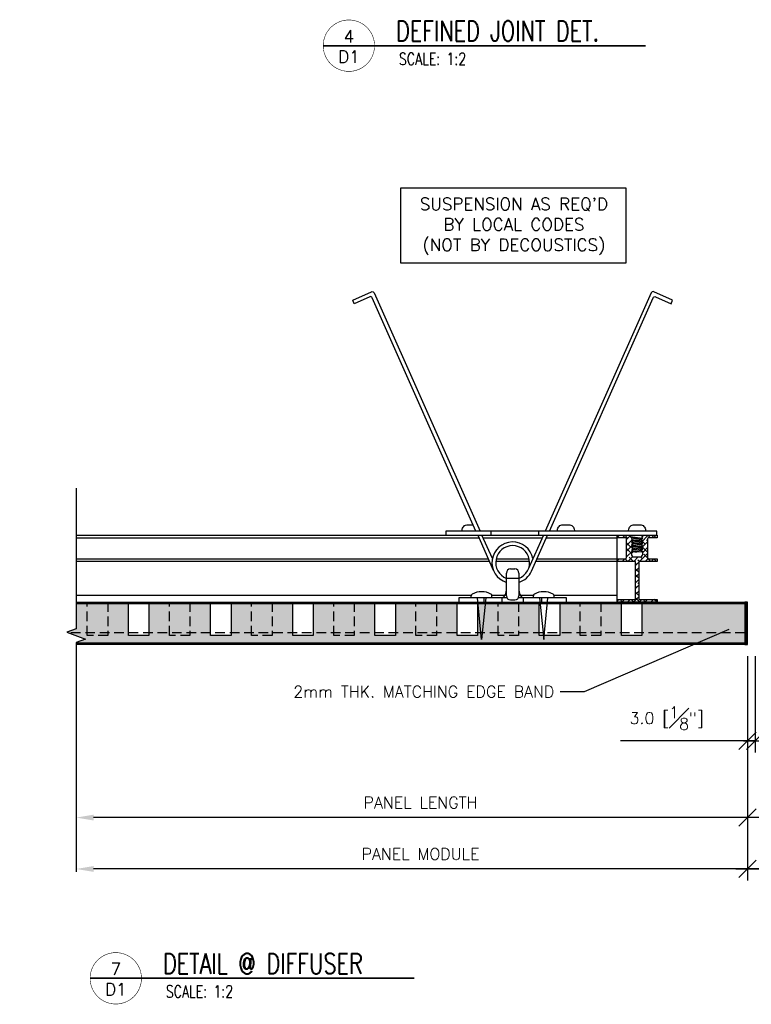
# Model space of a CAD drawing. Header units: millimetres. Extents: x 0 to 4899, y -1170 to 2118.
# Tile 2 of 18: x 354 to 639, y 62 to 446. Entities that reach past the tile are written whole.
import ezdxf
from ezdxf import colors
from ezdxf.entities.mleader import LeaderData, LeaderLine
from ezdxf.enums import TextEntityAlignment as Align
from ezdxf.math import Vec2, Vec3

# ---------------------------------------------------------------- set-up
doc = ezdxf.new("R2010")
doc.units = ezdxf.units.MM
doc.header["$LTSCALE"] = 15
doc.header["$MEASUREMENT"] = 0
doc.set_wipeout_variables(frame=1)
doc.linetypes.add('HIDDEN', pattern=[0.375, 0.25, -0.125])
for name, color, linetype in [('1-DIM', 4, 'Continuous'), ('1-MOUNT', 155, 'Continuous'), ('1-PANEL', 6, 'Continuous'), ('1-TEXT', 2, 'Continuous'), ('1-TITLE', 4, 'Continuous')]:
    doc.layers.add(name, color=color, linetype=linetype)
doc.styles.add('ROMANS', font='romans.shx')
doc.styles.add('TEXT', font='romans.shx')
doc.dimstyles.new('WDIM 1-2', dxfattribs={"dimscale": 2.25, "dimtxt": 2, "dimasz": 3, "dimexe": 2, "dimexo": 2, "dimgap": 1.6, "dimtad": 1, "dimdec": 1, "dimzin": 3, "dimdsep": 46, "dimtxsty": 'TEXT', "dimblk": 'OBLIQUE', "dimcen": 2, "dimdle": 2, "dimclrd": 256, "dimclre": 4, "dimclrt": 2, "dimazin": 0, "dimtfac": 1, "dimtdec": 1, "dimtmove": 0, "dimatfit": 3, "dimfxl": 0, "dimfrac": 2, "dimtolj": 1, "dimtzin": 0, "dimlwd": -1, "dimlwe": -1, "dimarcsym": 0})

# ---------------------------------------------------------------- blocks, each defined once
blk = doc.blocks.new('*U158')
at = {"layer": '1-TEXT', "color": 2, "style": 'TEXT'}
blk.add_attdef('VIEWNAME', (0.89, 0.061), '', height=0.25, dxfattribs=at)
at = {"layer": '1-TEXT', "style": 'TEXT'}
for tag, p in [('NOTE1', (0.926, -0.281)), ('NOTE2', (0.926, -0.463)), ('NOTE3', (0.926, -0.655)), ('NOTE4', (0.926, -0.832))]:
    blk.add_attdef(tag, p, '', height=0.125, dxfattribs=at)
blk.add_wipeout([(0.314, 0.314), (0.236, 0.304), (0.163, 0.275), (0.099, 0.229), (0.049, 0.168), (0.015, 0.097), (0.001, 0.02), (0.006, -0.059), (0.03, -0.134), (0.072, -0.2), (0.13, -0.254), (0.199, -0.292), (0.275, -0.312), (0.354, -0.312), (0.43, -0.292), (0.499, -0.254), (0.556, -0.2), (0.599, -0.134), (0.623, -0.059), (0.628, 0.02), (0.613, 0.097), (0.58, 0.168), (0.529, 0.229), (0.466, 0.275), (0.392, 0.304)])
at = {"layer": '1-TITLE', "const_width": 0.00651}
blk.add_lwpolyline([(0, 0, 1), (0.628, 0, 0.414214), (0.314, 0.314, 0.414214), (0, 0, 2.926408)], format="xyb", dxfattribs=at)
at = {"layer": '1-TITLE', "const_width": 0.02}
blk.add_lwpolyline([(0, 0), (3.943, 0)], dxfattribs=at)
at = {"layer": '1-TEXT', "style": 'TEXT'}
for tag, p in [('DETAIL#', (0.301, 0.094)), ('SHEET#', (0.306, -0.207))]:
    blk.add_attdef(tag, text='', height=0.125, dxfattribs=at).set_placement(p, align=Align.CENTER)
blk = doc.blocks.new('*X91')
at = {"color": 0}
for p, q in [((753.81, 466.54), (754.7, 467.44)), ((754.62, 467.35), (754.53, 467.44)), ((755.89, 466.42), (756.91, 467.44)), ((757.93, 466.25), (756.74, 467.44)), ((757.44, 465.76), (758.73, 467.05)), ((757.44, 463.55), (759.55, 465.66)), ((759.03, 462.93), (757.44, 464.53)), ((759.84, 464.34), (759.64, 464.54)), ((763.04, 464.73), (765.75, 467.44)), ((763.06, 462.54), (765.44, 464.92)), ((764.56, 464.04), (763.41, 465.19)), ((765.44, 465.37), (765.11, 465.7)), ((766.59, 466.42), (765.57, 467.44)), ((766.94, 466.42), (767.96, 467.44)), ((768.8, 466.42), (767.78, 467.44)), ((757.44, 461.34), (759.61, 463.51)), ((759.27, 460.49), (757.44, 462.32)), ((757.44, 459.13), (759.66, 461.35)), ((762.38, 457.44), (765.44, 460.5)), ((765.44, 460.95), (763.36, 463.03)), ((763.61, 460.88), (765.44, 462.71)), ((766.74, 457.44), (764.01, 460.17)), ((753.81, 457.7), (754.56, 458.46)), ((755.75, 457.44), (756.77, 458.46)), ((757.9, 457.44), (756.88, 458.46)), ((757.96, 457.44), (759.79, 459.27)), ((760.11, 457.44), (758.48, 459.07)), ((760.17, 457.44), (761.87, 459.14)), ((760.81, 455.87), (762.08, 457.14)), ((761.24, 456.3), (760.81, 456.74)), ((762.32, 457.44), (761.8, 457.96)), ((763.45, 458.51), (762.81, 459.16)), ((764.59, 457.44), (765.68, 458.53)), ((766.8, 457.44), (767.82, 458.46)), ((768.95, 457.44), (767.93, 458.46)), ((769.01, 457.44), (769.08, 457.51)), ((760.81, 453.66), (762.08, 454.93)), ((762.08, 453.26), (760.81, 454.53)), ((760.81, 451.45), (762.08, 452.72)), ((762.08, 451.05), (760.81, 452.32)), ((760.81, 449.24), (762.08, 450.51)), ((762.08, 448.84), (761.8, 449.12)), ((760.81, 447.03), (762.08, 448.3)), ((761.24, 447.47), (760.81, 447.9)), ((760.81, 444.82), (762.08, 446.09)), ((762.08, 444.43), (760.81, 445.7)), ((753.81, 442.24), (754.43, 442.86)), ((755.82, 441.84), (755.17, 442.49)), ((755.62, 441.84), (756.64, 442.86)), ((757.83, 441.84), (758.85, 442.86)), ((760.14, 441.94), (759.22, 442.86)), ((760.04, 441.84), (762.08, 443.88)), ((762.45, 441.84), (760.81, 443.49)), ((762.25, 441.84), (763.27, 442.86)), ((764.66, 441.84), (764.01, 442.49)), ((764.46, 441.84), (765.48, 442.86)), ((766.67, 441.84), (767.69, 442.86)), ((768.98, 441.94), (768.06, 442.86)), ((768.88, 441.84), (769.08, 442.04))]:
    blk.add_line(p, q, dxfattribs=at)
blk = doc.blocks.new('S-5876')
at = {"layer": '1-MOUNT'}
blk.add_lwpolyline([(-0.177, 0.968), (-0.301, 0.968), (-0.301, 1.008), (-0.158, 1.008), (-0.12, 1.008), (-0.073, 0.953), (-0.086, 0.946), (-0.063, 0.93), (-0.063, 0.919), (-0.086, 0.904), (-0.063, 0.888), (-0.063, 0.878), (-0.086, 0.862), (-0.063, 0.847), (-0.063, 0.836), (-0.086, 0.821), (-0.063, 0.805), (-0.063, 0.794), (-0.086, 0.779), (-0.063, 0.763), (-0.063, 0.753), (-0.086, 0.737), (-0.086, 0.721, 0.414214), (-0.046, 0.681), (0.046, 0.681, 0.414214), (0.086, 0.721), (0.086, 0.758), (0.063, 0.774), (0.063, 0.784), (0.086, 0.8), (0.063, 0.815), (0.063, 0.826), (0.086, 0.841), (0.063, 0.857), (0.063, 0.867), (0.086, 0.883), (0.063, 0.899), (0.063, 0.909), (0.086, 0.925), (0.063, 0.94), (0.063, 0.951), (0.086, 0.966), (0.07, 0.975), (0.099, 1.008), (0.157, 1.008), (0.301, 1.008), (0.301, 0.968), (0.177, 0.968, 0.414214), (0.157, 0.948), (0.157, 0.674, 0.414214), (0.177, 0.654), (0.301, 0.654), (0.301, 0.614), (0.025, 0.614), (0.025, 0.04), (0.301, 0.04), (0.301, 0), (-0.301, 0), (-0.301, 0.04), (-0.025, 0.04), (-0.025, 0.614), (-0.301, 0.614), (-0.301, 0.654), (-0.177, 0.654, 0.414214), (-0.158, 0.674), (-0.158, 0.948, 0.414214)], format="xyb", close=True, dxfattribs=at)
at = {"layer": '1-MOUNT', "color": 1, "xscale": 0.03937499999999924, "yscale": 0.03937499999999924, "zscale": 0.03937499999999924}
blk.add_blockref('*X91', (-29.982, -17.398), dxfattribs=at)
blk = doc.blocks.new('*U155')
at = {"layer": '1-TEXT', "color": 2, "style": 'TEXT'}
blk.add_attdef('VIEWNAME', (0.89, 0.061), '', height=0.25, dxfattribs=at)
at = {"layer": '1-TEXT', "style": 'TEXT'}
for tag, p in [('NOTE1', (0.926, -0.281)), ('NOTE2', (0.926, -0.463)), ('NOTE3', (0.926, -0.655)), ('NOTE4', (0.926, -0.832))]:
    blk.add_attdef(tag, p, '', height=0.125, dxfattribs=at)
blk.add_wipeout([(0.314, 0.314), (0.236, 0.304), (0.163, 0.275), (0.099, 0.229), (0.049, 0.168), (0.015, 0.097), (0.001, 0.02), (0.006, -0.059), (0.03, -0.134), (0.072, -0.2), (0.13, -0.254), (0.199, -0.292), (0.275, -0.312), (0.354, -0.312), (0.43, -0.292), (0.499, -0.254), (0.556, -0.2), (0.599, -0.134), (0.623, -0.059), (0.628, 0.02), (0.613, 0.097), (0.58, 0.168), (0.529, 0.229), (0.466, 0.275), (0.392, 0.304)])
at = {"layer": '1-TITLE', "const_width": 0.00651}
blk.add_lwpolyline([(0, 0, 1), (0.628, 0, 0.414214), (0.314, 0.314, 0.414214), (0, 0, 2.926408)], format="xyb", dxfattribs=at)
at = {"layer": '1-TITLE', "const_width": 0.02}
blk.add_lwpolyline([(0, 0), (3.964, 0)], dxfattribs=at)
at = {"layer": '1-TEXT', "style": 'TEXT'}
for tag, p in [('DETAIL#', (0.301, 0.094)), ('SHEET#', (0.306, -0.207))]:
    blk.add_attdef(tag, text='', height=0.125, dxfattribs=at).set_placement(p, align=Align.CENTER)
blk = doc.blocks.new('_OBLIQUE')
at = {"color": 0, "linetype": 'ByBlock'}
blk.add_line((-0.5, -0.5), (0.5, 0.5), dxfattribs=at)
blk = doc.blocks.new('*D255')
at = {"layer": '1-DIM', "color": 4, "transparency": 16777216}
blk.add_line((637.94, 197.94), (637.94, 130.57), dxfattribs=at)
at = {"layer": '1-DIM', "transparency": 16777216}
blk.add_line((642.44, 135.07), (383.26, 135.07), dxfattribs=at)
blk.add_solid([(383.26, 136.2), (383.26, 133.95), (376.51, 135.07)], dxfattribs=at)
at = {"layer": 'DEFPOINTS', "color": 0, "transparency": 16777216}
for p in [(637.94, 202.44), (376.51, 135.07), (376.51, 135.07)]:
    blk.add_point(p, dxfattribs=at)
at = {"layer": '1-DIM', "transparency": 16777216, "xscale": 6.75, "yscale": 6.75, "zscale": 6.75}
blk.add_blockref('_OBLIQUE', (637.94, 135.07), dxfattribs=at)
at = {"layer": '1-DIM', "color": 2, "transparency": 16777216, "insert": (510.6, 140.92), "char_height": 4.5, "attachment_point": 5, "style": 'TEXT', "bg_fill": 3, "box_fill_scale": 1.25, "bg_fill_color": 256, "bg_fill_true_color": 13158600, "bg_fill_transparency": 0}
blk.add_mtext('\\A1;PANEL LENGTH', dxfattribs=at)
blk = doc.blocks.new('*D256')
at = {"layer": '1-DIM', "color": 4, "transparency": 16777216}
blk.add_line((637.94, 197.94), (637.94, 110.57), dxfattribs=at)
at = {"layer": '1-DIM', "transparency": 16777216}
blk.add_line((642.44, 115.07), (383.26, 115.07), dxfattribs=at)
blk.add_solid([(383.26, 116.2), (383.26, 113.95), (376.51, 115.07)], dxfattribs=at)
at = {"layer": 'DEFPOINTS', "color": 0, "transparency": 16777216}
for p in [(637.94, 202.44), (376.51, 115.07), (376.51, 115.07)]:
    blk.add_point(p, dxfattribs=at)
at = {"layer": '1-DIM', "transparency": 16777216, "xscale": 6.75, "yscale": 6.75, "zscale": 6.75}
blk.add_blockref('_OBLIQUE', (637.94, 115.07), dxfattribs=at)
at = {"layer": '1-DIM', "color": 2, "transparency": 16777216, "insert": (510.6, 120.92), "char_height": 4.5, "attachment_point": 5, "style": 'TEXT', "bg_fill": 3, "box_fill_scale": 1.25, "bg_fill_color": 256, "bg_fill_true_color": 13158600, "bg_fill_transparency": 0}
blk.add_mtext('\\A1;PANEL MODULE', dxfattribs=at)
blk = doc.blocks.new('*D257')
at = {"layer": '1-DIM', "color": 4, "transparency": 16777216}
for p, q in [((637.94, 197.94), (637.94, 160.42)), ((640.94, 197.94), (640.94, 160.42))]:
    blk.add_line(p, q, dxfattribs=at)
at = {"layer": '1-DIM', "transparency": 16777216}
for p, q in [((637.94, 164.92), (588.52, 164.92)), ((640.94, 164.92), (637.94, 164.92)), ((640.94, 164.92), (647.69, 164.92))]:
    blk.add_line(p, q, dxfattribs=at)
at = {"layer": 'DEFPOINTS', "color": 0, "transparency": 16777216}
for p in [(637.94, 202.44), (640.94, 202.44), (637.94, 164.92)]:
    blk.add_point(p, dxfattribs=at)
at = {"layer": '1-DIM', "transparency": 16777216, "xscale": 6.75, "yscale": 6.75, "zscale": 6.75}
blk.add_blockref('_OBLIQUE', (637.94, 164.92), dxfattribs=at)
at = {"layer": '1-DIM', "transparency": 16777216, "xscale": 6.75, "yscale": 6.75, "zscale": 6.75, "rotation": 180}
blk.add_blockref('_OBLIQUE', (640.94, 164.92), dxfattribs=at)
at = {"layer": '1-DIM', "color": 2, "transparency": 16777216, "insert": (606.48, 173.77), "char_height": 4.5, "attachment_point": 5, "style": 'TEXT', "bg_fill": 3, "box_fill_scale": 1.25, "bg_fill_color": 256, "bg_fill_true_color": 13158600, "bg_fill_transparency": 0}
blk.add_mtext('\\A1;3.0 [{\\H1.000000x;\\S1#8;}"]', dxfattribs=at)
blk = doc.blocks.new('*D258')
at = {"layer": '1-DIM', "color": 4, "transparency": 16777216}
for p, q in [((640.94, 197.94), (640.94, 160.42)), ((738.48, 198.09), (738.48, 160.42))]:
    blk.add_line(p, q, dxfattribs=at)
at = {"layer": '1-DIM', "transparency": 16777216}
blk.add_line((636.44, 164.92), (742.98, 164.92), dxfattribs=at)
at = {"layer": 'DEFPOINTS', "color": 0, "transparency": 16777216}
for p in [(640.94, 202.44), (738.48, 202.59), (738.48, 164.92)]:
    blk.add_point(p, dxfattribs=at)
at = {"layer": '1-DIM', "transparency": 16777216, "xscale": 6.75, "yscale": 6.75, "zscale": 6.75, "rotation": 180}
blk.add_blockref('_OBLIQUE', (640.94, 164.92), dxfattribs=at)
at = {"layer": '1-DIM', "transparency": 16777216, "xscale": 6.75, "yscale": 6.75, "zscale": 6.75}
blk.add_blockref('_OBLIQUE', (738.48, 164.92), dxfattribs=at)
at = {"layer": '1-DIM', "color": 2, "transparency": 16777216, "char_height": 4.5, "attachment_point": 5, "style": 'TEXT', "bg_fill": 3, "box_fill_scale": 1.25, "bg_fill_color": 256, "bg_fill_true_color": 13158600, "bg_fill_transparency": 0}
for s, insert in [('\\A1;DIFFUSER', (689.71, 170.77)), ('\\A1;(PLEASE PROVIDE\\PCUT SHEETS)', (689.71, 153.71))]:
    blk.add_mtext(s, dxfattribs=dict(at, insert=insert))
blk = doc.blocks.new('*D259')
at = {"layer": '1-DIM', "color": 4, "transparency": 16777216}
for p, q in [((637.94, 197.94), (637.94, 110.57)), ((741.48, 197.94), (741.48, 110.57))]:
    blk.add_line(p, q, dxfattribs=at)
at = {"layer": '1-DIM', "transparency": 16777216}
blk.add_line((633.44, 115.07), (745.98, 115.07), dxfattribs=at)
at = {"layer": 'DEFPOINTS', "color": 0, "transparency": 16777216}
for p in [(637.94, 202.44), (741.48, 202.44), (741.48, 115.07)]:
    blk.add_point(p, dxfattribs=at)
at = {"layer": '1-DIM', "transparency": 16777216, "xscale": 6.75, "yscale": 6.75, "zscale": 6.75, "rotation": 180}
blk.add_blockref('_OBLIQUE', (637.94, 115.07), dxfattribs=at)
at = {"layer": '1-DIM', "transparency": 16777216, "xscale": 6.75, "yscale": 6.75, "zscale": 6.75}
blk.add_blockref('_OBLIQUE', (741.48, 115.07), dxfattribs=at)
at = {"layer": '1-DIM', "color": 2, "transparency": 16777216, "insert": (689.71, 120.92), "char_height": 4.5, "attachment_point": 5, "style": 'TEXT', "bg_fill": 3, "box_fill_scale": 1.25, "bg_fill_color": 256, "bg_fill_true_color": 13158600, "bg_fill_transparency": 0}
blk.add_mtext('\\A1;CLEAR OPENING', dxfattribs=at)

msp = doc.modelspace()

# ---------------------------------------------------------------- hatches: boundary and pattern name
at = {"layer": '1-PANEL'}
h = msp.add_hatch(dxfattribs=at)
h.set_pattern_fill('AR-SAND', color=8)
h.set_pattern_definition([(37.5, (-1813.8775, 772.6125), (-0.0629934, 1.9268238), [0, -1.52, 0, -1.7, 0, -1.625]), (7.5, (-1813.8775, 772.6125), (1.7697767, 2.822146), [0, -0.82, 0, -1.37, 0, -0.525]), (327.5, (-1815.1075, 772.6125), (3.1141419, 0.005659), [0, -0.5, 0, -1.8, 0, -2.35]), (317.5, (-1815.1075, 772.6125), (3.0061266, 0.8776756), [0, -0.25, 0, -1.18, 0, -1.35])])
h.paths.add_polyline_path([(436.82, 218.44), (460.82, 218.44), (460.82, 205.94), (468.82, 205.94), (468.82, 218.44), (492.82, 218.44), (492.82, 205.94), (500.82, 205.94), (500.82, 218.44), (524.82, 218.44), (524.82, 205.94), (532.82, 205.94), (532.82, 218.44), (556.82, 218.94), (556.82, 205.94), (564.82, 205.94), (564.82, 218.44), (588.82, 218.44), (588.82, 205.94), (596.82, 205.94), (596.82, 218.44), (636.94, 218.44), (636.94, 202.94), (376.51, 202.94), (376.51, 203.17), (380.19, 204.51), (372.83, 207.19), (376.51, 208.53), (376.51, 218.44), (396.82, 218.44), (396.82, 205.94), (404.82, 205.94), (404.82, 218.44), (428.82, 218.44), (428.82, 205.94), (436.82, 205.94)])

# ---------------------------------------------------------------- linework, layer by layer
at = {"layer": '1-DIM'}
msp.add_lwpolyline([(376.51, 263.27), (376.51, 208.53), (372.83, 207.19), (380.19, 204.51), (376.51, 203.17), (376.51, 114)], dxfattribs=at)
at = {"layer": '1-MOUNT'}
for p, q in [((538.18, 244.96), (538.18, 246.57)), ((556.73, 244.96), (556.73, 246.57)), ((376.51, 244.96), (587.18, 244.96)), ((376.51, 243.92), (533.37, 243.92)), ((532.91, 244.96), (538.94, 231.41)), ((538.58, 235.84), (534.52, 244.96)), ((534.98, 243.92), (558, 243.92)), ((558.45, 244.93), (552.7, 232)), ((553.86, 231.01), (560.07, 244.96)), ((559.61, 243.92), (587.18, 243.92)), ((587.18, 218.94), (587.18, 244.96)), ((592.24, 244.49), (597.06, 243.82)), ((592.54, 244.14), (596.56, 243.48)), ((592.73, 243.34), (597.06, 242.75)), ((592.73, 242.27), (597.06, 241.67)), ((596.56, 243.21), (592.81, 243.83)), ((593.31, 242.94), (596.56, 242.4)), ((596.56, 242.13), (593.31, 242.67)), ((593.31, 241.87), (596.56, 241.33)), ((596.56, 241.06), (593.31, 241.6)), ((592.73, 241.19), (597.06, 240.6)), ((592.73, 240.12), (597.06, 239.52)), ((592.73, 239.04), (596.75, 238.49)), ((593.31, 240.79), (596.56, 240.25)), ((596.56, 239.98), (593.31, 240.52)), ((593.31, 239.72), (596.56, 239.18)), ((596.56, 238.91), (593.31, 239.45)), ((593.31, 238.64), (594.66, 238.42)), ((597.14, 238.51), (593.31, 238.37)), ((376.51, 235.83), (536.98, 235.83)), ((376.51, 234.8), (537.44, 234.8)), ((539.91, 234.8), (553.07, 234.8)), ((540.08, 235.83), (552.91, 235.83)), ((555.54, 234.8), (587.18, 234.8)), ((556.01, 235.83), (587.18, 235.83)), ((544.07, 221.36), (544.07, 230.24)), ((545.68, 231.85), (547.3, 231.85)), ((548.91, 230.24), (548.91, 221.36)), ((548.91, 228.15), (544.07, 228.15)), ((376.51, 221.61), (530.42, 221.61)), ((544.29, 220.56), (525.52, 220.56)), ((525.52, 220.56), (525.52, 218.94)), ((530.36, 220.56), (530.36, 221.32)), ((534.39, 204.43), (532.78, 220.56)), ((536.01, 220.56), (534.39, 204.43)), ((535.2, 220.56), (535.2, 218.94)), ((538.37, 221.61), (543.51, 221.61)), ((538.43, 220.56), (538.43, 221.32)), ((542.46, 218.94), (542.46, 220.56)), ((545.68, 219.75), (547.3, 219.75)), ((545.68, 219.75), (547.3, 219.75)), ((567.46, 220.56), (548.69, 220.56)), ((549.47, 221.61), (554.61, 221.61)), ((550.52, 220.56), (550.52, 218.94)), ((554.55, 220.56), (554.55, 221.32)), ((556.97, 220.56), (558.59, 204.43)), ((557.78, 220.56), (557.78, 218.94)), ((558.59, 204.43), (560.2, 220.56)), ((562.57, 221.61), (587.18, 221.61)), ((562.62, 220.56), (562.62, 221.32)), ((567.46, 218.94), (567.46, 220.56))]:
    msp.add_line(p, q, dxfattribs=at)
for points in [[(532.2, 246.57), (491.78, 337.37, 0.414214), (490.81, 337.74), (484.78, 335.06), (484.18, 336.4), (491.55, 339.68, -0.414214), (492.52, 339.31), (533.8, 246.57)], [(560.79, 246.57), (601.2, 337.37, -0.414214), (602.17, 337.74), (608.2, 335.06), (608.8, 336.4), (601.43, 339.68, 0.414214), (600.46, 339.31), (559.18, 246.57)], [(526.81, 246.57), (526.81, 246.85, -0.414214), (529.01, 249.05), (531, 249.05), (531, 249.05)]]:
    msp.add_lwpolyline(points, format="xyb", dxfattribs=at)
msp.add_lwpolyline([(520.44, 246.57), (520.44, 244.96), (602.7, 244.96), (602.7, 246.57)], close=True, dxfattribs=at)
for points in [[(563.91, 246.57), (563.91, 246.85, -0.414214), (566.11, 249.05), (568.31, 249.05, -0.414214), (570.52, 246.85), (570.52, 246.57)], [(591.63, 246.58), (591.63, 246.85, -0.414214), (593.84, 249.06), (596.04, 249.06, -0.414214), (598.24, 246.85), (598.24, 246.58)]]:
    msp.add_lwpolyline(points, format="xyb", close=True, dxfattribs=at)
for centre, radius, start, end in [((546.49, 234.29), 8.06, 11.1005, 252.5424), ((546.49, 234.29), 6.6, 291.5102, 248.4898), ((545.68, 230.24), 1.61, 90, 180), ((547.3, 230.24), 1.61, 0, 90), ((546.49, 234.29), 8.06, 287.4576, 336.0037), ((534.39, 215.65), 7.33, 60.3404, 119.6596), ((540.54, 223.52), 3.53, 302.8167, 2.7799), ((552.44, 223.52), 3.53, 177.2201, 237.1833), ((558.59, 215.65), 7.33, 60.3404, 119.6596), ((531.17, 221.32), 0.806, 119.6596, 180), ((537.62, 221.32), 0.806, 0, 60.3404), ((545.68, 221.36), 1.61, 180, 270), ((547.3, 221.36), 1.61, 270, 0), ((555.36, 221.32), 0.806, 119.6596, 180), ((561.81, 221.32), 0.806, 0, 60.3404)]:
    msp.add_arc(centre, radius, start, end, dxfattribs=at)
at = {"layer": '1-PANEL'}
msp.add_line((636.94, 218.44), (636.94, 202.94), dxfattribs=at)
at = {"layer": '1-PANEL', "color": 8}
msp.add_line((637.44, 218.94), (637.44, 202.44), dxfattribs=at)
at = {"layer": '1-PANEL', "color": 1, "linetype": 'HIDDEN'}
msp.add_line((636.94, 206.94), (373.5, 206.94), dxfattribs=at)
at = {"layer": '1-PANEL', "linetype": 'Continuous'}
for points in [[(636.94, 218.94), (636.94, 202.44), (376.51, 202.44)], [(636.94, 218.94), (636.94, 202.44), (394.94, 202.44)]]:
    msp.add_lwpolyline(points, dxfattribs=at)
at = {"layer": '1-PANEL'}
for points in [[(376.51, 218.94), (636.94, 218.94), (636.94, 202.94)], [(376.51, 218.44), (636.94, 218.44), (636.94, 202.94)], [(404.82, 218.94), (404.82, 205.94), (396.82, 205.94), (396.82, 218.94), (404.82, 218.94)], [(436.82, 218.94), (436.82, 205.94), (428.82, 205.94), (428.82, 218.94), (436.82, 218.94)], [(468.82, 218.94), (468.82, 205.94), (460.82, 205.94), (460.82, 218.94), (468.82, 218.94)], [(500.82, 218.94), (500.82, 205.94), (492.82, 205.94), (492.82, 218.94), (500.82, 218.94)], [(532.82, 218.94), (532.82, 205.94), (524.82, 205.94), (524.82, 218.94), (532.82, 218.94)], [(564.82, 218.94), (564.82, 205.94), (556.82, 205.94), (556.82, 218.94), (564.82, 218.94)], [(596.82, 218.94), (596.82, 205.94), (588.82, 205.94), (588.82, 218.94), (596.82, 218.94)], [(636.94, 202.94), (636.94, 202.94), (376.51, 202.94)]]:
    msp.add_lwpolyline(points, dxfattribs=at)
at = {"layer": '1-PANEL', "linetype": 'HIDDEN'}
for points in [[(388.82, 218.94), (388.82, 205.94), (380.82, 205.94), (380.82, 218.94), (388.82, 218.94)], [(420.82, 218.94), (420.82, 205.94), (412.82, 205.94), (412.82, 218.94), (420.82, 218.94)], [(452.82, 218.94), (452.82, 205.94), (444.82, 205.94), (444.82, 218.94), (452.82, 218.94)], [(484.82, 218.94), (484.82, 205.94), (476.82, 205.94), (476.82, 218.94), (484.82, 218.94)], [(516.82, 218.94), (516.82, 205.94), (508.82, 205.94), (508.82, 218.94), (516.82, 218.94)], [(548.82, 218.94), (548.82, 205.94), (540.82, 205.94), (540.82, 218.94), (548.82, 218.94)], [(580.82, 218.94), (580.82, 205.94), (572.82, 205.94), (572.82, 218.94), (580.82, 218.94)]]:
    msp.add_lwpolyline(points, dxfattribs=at)
at = {"layer": '1-PANEL'}
msp.add_lwpolyline([(637.94, 218.94), (636.94, 218.94), (636.94, 202.44), (637.94, 202.44)], close=True, dxfattribs=at)
at = {"layer": '1-TEXT'}
msp.add_lwpolyline([(502.96, 380.18), (590.55, 380.18), (590.55, 350.8), (502.96, 350.8)], close=True, dxfattribs=at)

# ---------------------------------------------------------------- block references
at = {"layer": '1-MOUNT', "xscale": 25.8064000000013, "yscale": 25.8064000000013, "zscale": 25.8064000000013}
msp.add_blockref('S-5876', (594.94, 218.94), dxfattribs=at)
at = {"layer": '1-TITLE'}
ref = msp.add_blockref('*U158', (472.7, 435.46), dxfattribs=dict(at, xscale=31.85598356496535, yscale=31.85598356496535, zscale=31.85598356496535))
ref.add_attrib('VIEWNAME', 'DEFINED JOINT DET.', (501.05, 437.22), dxfattribs={"color": 2, "height": 7.9374, "style": 'TEXT', "width": 0.75})
ref.add_attrib('DETAIL#', '4', dxfattribs={"color": 2, "height": 4.76, "style": 'TEXT'}).set_placement((482.71, 439.11), align=Align.MIDDLE_CENTER)
ref.add_attrib('SHEET#', 'D1', dxfattribs={"color": 2, "height": 4.762, "style": 'TEXT'}).set_placement((482.71, 431.15), align=Align.MIDDLE_CENTER)
ref.add_attrib('NOTE1', 'SCALE: 1:2', dxfattribs={"color": 2, "height": 4.762, "style": 'TEXT', "width": 0.75}).set_placement((502.2, 426.52), align=Align.BOTTOM_LEFT)
ref = msp.add_blockref('*U155', (381.92, 72.52), dxfattribs=dict(at, xscale=31.85598356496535, yscale=31.85598356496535, zscale=31.85598356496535))
ref.add_attrib('VIEWNAME', 'DETAIL @ DIFFUSER', (410.27, 74.28), dxfattribs={"color": 2, "height": 7.9374, "style": 'TEXT', "width": 0.75})
ref.add_attrib('DETAIL#', '7', dxfattribs={"color": 2, "height": 4.76, "style": 'TEXT'}).set_placement((391.93, 76.17), align=Align.MIDDLE_CENTER)
ref.add_attrib('SHEET#', 'D1', dxfattribs={"color": 2, "height": 4.762, "style": 'TEXT'}).set_placement((391.93, 68.21), align=Align.MIDDLE_CENTER)
ref.add_attrib('NOTE1', 'SCALE: 1:2', dxfattribs={"color": 2, "height": 4.762, "style": 'TEXT', "width": 0.75}).set_placement((411.42, 63.58), align=Align.BOTTOM_LEFT)

# ---------------------------------------------------------------- texts
at = {"layer": '1-TEXT', "insert": (546.96, 365.12), "char_height": 4.7625, "width": 88.9, "attachment_point": 5, "style": 'ROMANS'}
msp.add_mtext("SUSPENSION AS REQ'D\\PBY LOCAL CODES\\P(NOT BY DECOUSTICS)", dxfattribs=at)

# ---------------------------------------------------------------- leaders
at = {"layer": '1-TEXT'}
ml = msp.add_multileader_mtext('Standard', dxfattribs=at)
ml.set_content('MAIN GRID', color=256, style='TEXT')
ml.set_leader_properties(color=4, linetype='ByLayer', lineweight=-1)
ml.build(insert=Vec2(0, 0))
ml.multileader.update_dxf_attribs({"dogleg_length": 0.36, "arrow_head_size": 6.75, "scale": 2.25})
ctx = ml.context
ctx.base_point, ctx.scale, ctx.char_height, ctx.arrow_head_size, ctx.landing_gap_size, ctx.plane_origin = Vec3(741.68, 265.79), 2.25, 4.5, 6.75, 2.25, Vec3(795.13, 269.97)
ctx.text_align_type = 2
notes = []
notes.append((ctx, [(0, (1, 1, 0), (789.14, 265.79), (-1, 0), 9.32, [(0, [(789.14, 244.87)], 0, [])])]))
ctx.mtext.insert, ctx.mtext.width, ctx.mtext.alignment, ctx.mtext.flow_direction = Vec3(777.57, 268.04), 66.0364, 3, 5
ml = msp.add_multileader_mtext('Standard', dxfattribs=at)
ml.set_content('2mm THK. MATCHING EDGE BAND', color=256, style='TEXT')
ml.set_leader_properties(color=4, linetype='ByLayer', lineweight=-1)
ml.build(insert=Vec2(0, 0))
ml.multileader.update_dxf_attribs({"dogleg_length": 0.36, "arrow_head_size": 6.75, "scale": 2.25})
ctx = ml.context
ctx.base_point, ctx.scale, ctx.char_height, ctx.arrow_head_size, ctx.landing_gap_size, ctx.plane_origin = Vec3(488.25, 184.06), 2.25, 4.5, 6.75, 2.25, Vec3(770.37, 216.87)
ctx.text_align_type = 2
notes.append((ctx, [(0, (1, 1, 0), (574.28, 184.06), (-1, 0), 9.32, [(0, [(636.94, 210.94)], 0, [])])]))
ctx.mtext.insert, ctx.mtext.width, ctx.mtext.alignment, ctx.mtext.flow_direction = Vec3(562.71, 186.31), 92.5432, 3, 5
for ctx, leaders in notes:
    for number, flags, end, landing, length, lines in leaders:
        leader = LeaderData()
        leader.index, (leader.has_last_leader_line, leader.has_dogleg_vector, leader.attachment_direction) = number, flags
        leader.last_leader_point, leader.dogleg_vector, leader.dogleg_length = Vec3(end), Vec3(landing), length
        for number, points, colour, breaks in lines:
            line = LeaderLine()
            line.index, line.vertices, line.color, line.breaks = number, Vec3.list(points), colors.encode_raw_color(colour), breaks
            leader.lines.append(line)
        ctx.leaders.append(leader)

# ---------------------------------------------------------------- next in the draw order: dimensions: what is measured, and where the dimension line sits
at = {"layer": '1-DIM'}
dim = msp.add_linear_dim(base=(376.51, 135.07), p1=(637.94, 202.44), p2=(376.51, 135.07), angle=180, text='PANEL LENGTH', dimstyle='WDIM 1-2', override={"dimblk1": 'OBLIQUE', "dimsah": 1}, dxfattribs=at)
dim.commit()
dim.dimension.update_dxf_attribs({"geometry": '*D255', "text_midpoint": (510.6, 140.92)})

# ---------------------------------------------------------------- next in the draw order: dimensions: what is measured, and where the dimension line sits
dim = msp.add_linear_dim(base=(376.51, 115.07), p1=(637.94, 202.44), p2=(376.51, 115.07), angle=180, text='PANEL MODULE', dimstyle='WDIM 1-2', override={"dimblk1": 'OBLIQUE', "dimsah": 1}, dxfattribs=at)
dim.commit()
dim.dimension.update_dxf_attribs({"geometry": '*D256', "text_midpoint": (510.6, 120.92)})

# ---------------------------------------------------------------- next in the draw order: dimensions: what is measured, and where the dimension line sits
dim = msp.add_linear_dim(base=(637.94, 164.92), p1=(640.94, 202.44), p2=(637.94, 202.44), angle=180, dimstyle='WDIM 1-2', dxfattribs=at)
dim.commit()
dim.dimension.update_dxf_attribs({"geometry": '*D257', "text_midpoint": (606.48, 173.77)})

# ---------------------------------------------------------------- next in the draw order: dimensions: what is measured, and where the dimension line sits
dim = msp.add_linear_dim(base=(738.48, 164.92), p1=(640.94, 202.44), p2=(738.48, 202.59), angle=180, text='DIFFUSER\\X(PLEASE PROVIDE\\PCUT SHEETS)', dimstyle='WDIM 1-2', dxfattribs=at)
dim.commit()
dim.dimension.update_dxf_attribs({"geometry": '*D258', "text_midpoint": (689.71, 164.92)})

# ---------------------------------------------------------------- next in the draw order: dimensions: what is measured, and where the dimension line sits
dim = msp.add_linear_dim(base=(741.48, 115.07), p1=(637.94, 202.44), p2=(741.48, 202.44), angle=180, text='CLEAR OPENING', dimstyle='WDIM 1-2', dxfattribs=at)
dim.commit()
dim.dimension.update_dxf_attribs({"geometry": '*D259', "text_midpoint": (689.71, 120.92)})

doc.saveas('drawing.dxf')
